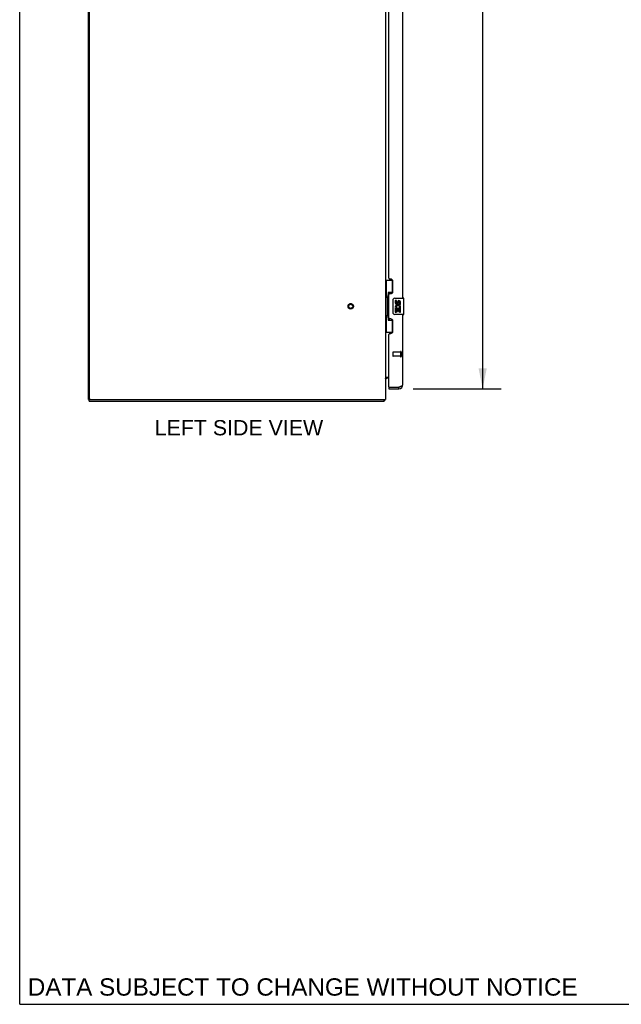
# Model space of a CAD drawing. Header units: inches. Extents: x 0 to 210, y 0 to 136.
# Tile 1 of 93: x 0 to 36, y 0 to 60. Entities that reach past the tile are written whole.
import ezdxf

# ---------------------------------------------------------------- set-up
doc = ezdxf.new("R2010")
doc.units = ezdxf.units.IN
doc.header["$LTSCALE"] = 11.549409
doc.header["$MEASUREMENT"] = 0
doc.linetypes.add('HIDDEN', pattern=[0.2, 0.1, -0.1])
doc.layers.get('0').update_dxf_attribs({"linetype": 'CONTINUOUS'})
for name, color, linetype in [('02___PRT_ALL_AXES', 7, 'CONTINUOUS'), ('DEFAULT_2', 8, 'HIDDEN'), ('DIMENSIONS', 7, 'CONTINUOUS')]:
    doc.layers.add(name, color=color, linetype=linetype)
doc.styles.get("Standard").update_dxf_attribs({"font": 'arial.ttf'})
doc.dimstyles.new('DIMSTYLE_1', dxfattribs={"dimtxt": 0.926423, "dimasz": 1.235231, "dimexe": 0.09, "dimexo": 0.07, "dimgap": 0.0375, "dimtad": 0, "dimtih": 1, "dimtoh": 1, "dimzin": 4, "dimdsep": 46, "dimtxsty": 'Standard', "dimblk": '_FILLED', "dimblk1": '_FILLED', "dimblk2": '_FILLED', "dimcen": 0.09, "dimazin": 1, "dimtfac": 1, "dimtofl": 0, "dimtmove": 0, "dimatfit": 3, "dimldrblk": '_FILLED', "dimfxl": 0, "dimtolj": 1, "dimtzin": 4, "dimarcsym": 0})

# ---------------------------------------------------------------- blocks, each defined once
blk = doc.blocks.new('_FILLED')
at = {"color": 0, "linetype": 'ByBlock'}
blk.add_solid([(0, 0), (-1, 0.2), (-1, -0.2)], dxfattribs=at)
blk = doc.blocks.new('*D17')
at = {"layer": 'DIMENSIONS', "color": 2, "linetype": 'Continuous'}
for p, q in [((23.846, 95.825), (29.177, 95.825)), ((28.066, 95.825), (28.066, 68.148)), ((28.066, 37.325), (28.066, 64.905)), ((23.846, 37.325), (29.177, 37.325))]:
    blk.add_line(p, q, dxfattribs=at)
at = {"layer": 'DIMENSIONS', "color": 2, "linetype": 'Continuous', "xscale": 1.2352309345, "yscale": 1.2352309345, "zscale": 1.2352309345}
for p, rotation in [((28.066, 95.825), 90), ((28.066, 37.325), 270)]:
    blk.add_blockref('_FILLED', p, dxfattribs=dict(at, rotation=rotation))
at = {"layer": 'DIMENSIONS', "color": 2, "linetype": 'Continuous', "insert": (28.066, 67.684), "char_height": 0.9264, "width": 4.73888, "attachment_point": 2, "line_spacing_factor": 0.9}
blk.add_mtext('58.50\\PDOORS', dxfattribs=at)

msp = doc.modelspace()

# ---------------------------------------------------------------- linework, layer by layer
at = {"color": 7, "linetype": 'Continuous'}
for p, q in [((0, 0), (0, 135.875)), ((22.169, 43.9), (22.61, 43.9)), ((22.208, 43.9), (22.208, 42.875)), ((22.573, 43.9), (22.573, 43.12)), ((22.573, 43.165), (22.346, 43.165)), ((22.346, 43.165), (22.346, 41.485)), ((22.187, 42.875), (22.309, 42.875)), ((22.187, 42.875), (22.187, 41.775)), ((22.309, 42.905), (22.309, 42.926)), ((22.309, 41.775), (22.309, 42.875)), ((22.633, 41.925), (22.633, 42.725)), ((22.732, 42.825), (23.272, 42.825)), ((23.287, 41.84), (23.287, 42.81)), ((23.272, 41.825), (22.732, 41.825)), ((22.187, 41.775), (22.309, 41.775)), ((22.208, 41.775), (22.208, 40.75)), ((22.309, 41.724), (22.309, 41.745)), ((22.346, 41.485), (22.573, 41.485)), ((22.573, 41.53), (22.573, 40.75)), ((22.169, 40.75), (22.61, 40.75)), ((22.174, 37.939), (22.172, 37.941)), ((22.373, 37.971), (22.312, 37.971)), ((22.373, 37.429), (22.393, 37.429)), ((22.373, 37.429), (22.373, 37.325)), ((22.981, 37.325), (22.981, 37.429)), ((4.221, 36.679), (4.169, 36.679)), ((4.221, 36.575), (4.221, 36.679)), ((4.221, 36.575), (22.092, 36.575)), ((22.092, 36.575), (22.092, 36.679)), ((22.119, 36.672), (22.109, 36.679)), ((0, 0), (209.989, 0))]:
    msp.add_line(p, q, dxfattribs=at)
at = {"color": 3, "linetype": 'Continuous'}
for p, q in [((4.169, 36.679), (4.169, 101.272)), ((4.221, 101.245), (4.221, 36.741)), ((22.169, 96.505), (22.169, 36.679)), ((23.227, 42.825), (23.227, 66.075)), ((22.373, 44.032), (22.373, 64.867)), ((22.493, 43.972), (22.433, 43.972)), ((22.623, 43.222), (22.623, 43.842)), ((22.373, 41.617), (22.373, 43.032)), ((22.433, 43.092), (22.493, 43.092)), ((23.227, 37.571), (23.227, 41.825)), ((22.493, 41.557), (22.433, 41.557)), ((22.623, 40.807), (22.623, 41.427)), ((22.373, 37.449), (22.373, 40.617)), ((22.433, 40.677), (22.493, 40.677)), ((22.169, 38.023), (22.373, 38.023)), ((22.373, 37.325), (22.981, 37.325)), ((22.393, 37.429), (22.981, 37.429)), ((22.981, 37.429), (23.011, 37.44)), ((23.011, 37.44), (23.029, 37.447)), ((23.029, 37.447), (23.041, 37.451)), ((23.041, 37.451), (23.053, 37.456)), ((23.053, 37.456), (23.064, 37.46)), ((23.064, 37.46), (23.081, 37.467)), ((4.221, 36.679), (22.169, 36.679))]:
    msp.add_line(p, q, dxfattribs=at)
at = {"color": 7, "linetype": 'Continuous'}
for points in [[(22.346, 43.141), (22.347, 43.138), (22.347, 43.134), (22.348, 43.13), (22.349, 43.126), (22.351, 43.121), (22.353, 43.116), (22.356, 43.11), (22.359, 43.104), (22.362, 43.098), (22.366, 43.091), (22.37, 43.084), (22.375, 43.076), (22.38, 43.067), (22.382, 43.064)], [(22.633, 42.725), (22.633, 42.731), (22.633, 42.737), (22.634, 42.744), (22.636, 42.75), (22.637, 42.755), (22.639, 42.761)], [(22.639, 41.889), (22.637, 41.894), (22.636, 41.9), (22.634, 41.906), (22.633, 41.912), (22.633, 41.919), (22.633, 41.925)], [(22.382, 41.586), (22.38, 41.582), (22.375, 41.574), (22.37, 41.566), (22.366, 41.559), (22.362, 41.552), (22.359, 41.545), (22.356, 41.539), (22.353, 41.534), (22.351, 41.529), (22.349, 41.524), (22.348, 41.52), (22.347, 41.516), (22.347, 41.512), (22.346, 41.509)], [(22.172, 37.941), (22.171, 37.943), (22.17, 37.944), (22.17, 37.946), (22.17, 37.947), (22.169, 37.948)], [(22.181, 37.931), (22.179, 37.933), (22.177, 37.935), (22.176, 37.937), (22.174, 37.939)], [(22.188, 37.926), (22.185, 37.928), (22.183, 37.929), (22.181, 37.931)], [(22.199, 37.915), (22.199, 37.915), (22.199, 37.915), (22.198, 37.916), (22.198, 37.917), (22.197, 37.918), (22.196, 37.919), (22.195, 37.92), (22.193, 37.921), (22.191, 37.923), (22.188, 37.926)], [(22.105, 36.61), (22.104, 36.605), (22.104, 36.601), (22.103, 36.597), (22.103, 36.593), (22.102, 36.589), (22.102, 36.586), (22.101, 36.583), (22.1, 36.581), (22.099, 36.579), (22.097, 36.577), (22.096, 36.576), (22.095, 36.575), (22.094, 36.575), (22.092, 36.575)], [(22.119, 36.672), (22.117, 36.669), (22.116, 36.667), (22.114, 36.664), (22.113, 36.66), (22.111, 36.655), (22.11, 36.651), (22.109, 36.646), (22.108, 36.641), (22.107, 36.636), (22.107, 36.631), (22.106, 36.626), (22.106, 36.62), (22.105, 36.61)]]:
    msp.add_lwpolyline(points, dxfattribs=at)
at = {"color": 3, "linetype": 'Continuous'}
msp.add_lwpolyline([(23.081, 37.467), (23.086, 37.469), (23.092, 37.471), (23.097, 37.473), (23.102, 37.476), (23.108, 37.478), (23.113, 37.48), (23.118, 37.482), (23.123, 37.485), (23.128, 37.487), (23.133, 37.489), (23.137, 37.491), (23.142, 37.493), (23.147, 37.496), (23.151, 37.498), (23.155, 37.5), (23.16, 37.502), (23.164, 37.505), (23.168, 37.507), (23.172, 37.509), (23.175, 37.511), (23.179, 37.514), (23.183, 37.516), (23.186, 37.518), (23.189, 37.52), (23.192, 37.522), (23.195, 37.525), (23.198, 37.527), (23.201, 37.529), (23.204, 37.531), (23.206, 37.534), (23.209, 37.536), (23.211, 37.538), (23.213, 37.54), (23.215, 37.542), (23.217, 37.545), (23.219, 37.547), (23.22, 37.549), (23.221, 37.551), (23.223, 37.554), (23.224, 37.556), (23.225, 37.558), (23.226, 37.56), (23.226, 37.563), (23.227, 37.565), (23.227, 37.567), (23.227, 37.569), (23.227, 37.571)], dxfattribs=at)
for centre, radius, start, end in [((22.433, 44.032), 0.06, 180, 270), ((22.493, 43.842), 0.13, 0, 90), ((22.433, 43.032), 0.06, 90, 180), ((22.493, 43.222), 0.13, 270, 360), ((22.433, 41.617), 0.06, 180, 270), ((22.493, 41.427), 0.13, 0, 90), ((22.433, 40.617), 0.06, 90, 180), ((22.493, 40.807), 0.13, 270, 360), ((22.393, 37.449), 0.02, 180, 270), ((22.981, 37.571), 0.246, 270, 360), ((4.284, 36.741), 0.0625, 180, 270)]:
    msp.add_arc(centre, radius, start, end, dxfattribs=at)
at = {"color": 7, "linetype": 'Continuous'}
for centre, radius, start, end in [((22.732, 42.725), 0.1, 90, 158.79459), ((23.272, 42.81), 0.015, 0, 90), ((22.732, 41.925), 0.1, 201.20502, 270), ((23.272, 41.84), 0.015, 270, 360), ((22.312, 37.828), 0.142, 90, 180), ((22.981, 37.571), 0.142, 270, 311.36328), ((23.063, 37.715), 0.26, 267.39527, 270), ((21.923, 36.821), 0.246, 322.60593, 324.66952)]:
    msp.add_arc(centre, radius, start, end, dxfattribs=at)
for centre, start_param, end_param in [((22.414, 42.915), 0.699287, 1.51401), ((22.414, 42.915), -4.655602, -3.84088), ((22.414, 41.734), 0.699287, 1.51401), ((22.414, 41.734), -4.655602, -3.84088)]:
    msp.add_ellipse(centre, major_axis=(0, 0.18), ratio=0.579493, start_param=start_param, end_param=end_param, dxfattribs=at)
at = {"layer": '02___PRT_ALL_AXES', "color": 7, "linetype": 'Continuous'}
for p, q in [((22.833, 42.671), (22.77, 42.671)), ((22.77, 42.671), (22.77, 42.534)), ((22.833, 42.534), (22.833, 42.671)), ((22.898, 42.597), (22.898, 42.528)), ((22.959, 42.534), (22.959, 42.576)), ((23.022, 42.576), (23.022, 42.44)), ((23.022, 42.44), (23.084, 42.44)), ((23.084, 42.44), (23.084, 42.576)), ((22.788, 42.209), (22.77, 42.209)), ((22.77, 42.209), (22.77, 41.979)), ((22.77, 41.979), (22.833, 41.979)), ((22.823, 42.209), (22.85, 42.229)), ((22.823, 42.209), (23.084, 42.209)), ((22.833, 42.147), (22.898, 42.147)), ((22.833, 41.979), (22.833, 42.147)), ((22.898, 42.147), (22.898, 42.011)), ((22.898, 42.011), (22.959, 42.011)), ((22.959, 42.147), (23.022, 42.147)), ((22.959, 42.011), (22.959, 42.147)), ((23.014, 42.245), (23.072, 42.22)), ((23.022, 42.147), (23.022, 41.979)), ((23.022, 41.979), (23.084, 41.979)), ((23.084, 41.979), (23.084, 42.209))]:
    msp.add_line(p, q, dxfattribs=at)
at = {"layer": '02___PRT_ALL_AXES', "color": 8, "linetype": 'HIDDEN'}
for p, q in [((23.08, 39.553), (22.633, 39.553)), ((23.08, 39.553), (23.08, 39.305)), ((23.08, 39.305), (22.633, 39.305))]:
    msp.add_line(p, q, dxfattribs=at)
msp.add_circle((20.065, 42.325), 0.124, dxfattribs=at)
at = {"layer": '02___PRT_ALL_AXES', "color": 7, "linetype": 'Continuous'}
for centre, radius, start, end in [((22.864, 42.534), 0.0943, 180, 360), ((22.927, 42.283), 0.157, 336.59665, 161.87913), ((22.864, 42.534), 0.0314, 180, 261.22946), ((22.864, 42.539), 0.0362, 263.42855, 341.76278), ((22.99, 42.576), 0.0943, 68.69989, 167.43379), ((22.99, 42.576), 0.0314, 0, 180.04847), ((22.99, 42.576), 0.0943, 0, 68.67039), ((22.924, 42.283), 0.154, 161.41988, 206.19629), ((22.927, 42.283), 0.157, 205.73705, 207.8532), ((22.927, 42.283), 0.0943, 336.59665, 215.11217)]:
    msp.add_arc(centre, radius, start, end, dxfattribs=at)
at = {"layer": 'DEFAULT_2', "color": 8, "linetype": 'HIDDEN'}
for p, q in [((22.623, 39.543), (22.623, 39.315)), ((23.08, 39.571), (23.08, 39.287)), ((23.123, 39.571), (23.123, 39.287))]:
    msp.add_line(p, q, dxfattribs=at)
for radius in [0.164, 0.124]:
    msp.add_circle((20.065, 42.325), radius, dxfattribs=at)
for centre, radius, start, end in [((22.633, 39.543), 0.01, 90, 180), ((23.102, 39.571), 0.0215, 0, 180), ((22.633, 39.315), 0.01, 180, 270), ((23.102, 39.287), 0.0215, 180, 360)]:
    msp.add_arc(centre, radius, start, end, dxfattribs=at)

# ---------------------------------------------------------------- texts
at = {"layer": 'DIMENSIONS', "color": 2, "linetype": 'Continuous', "attachment_point": 2, "line_spacing_factor": 0.9}
for s, insert, char_height, width in [('LEFT SIDE VIEW', (13.29, 35.427), 0.92642, 10.18721), ('DATA SUBJECT TO CHANGE WITHOUT NOTICE', (17.156, 1.576), 1.04995, 33.26261)]:
    msp.add_mtext(s, dxfattribs=dict(at, insert=insert, char_height=char_height, width=width))

# ---------------------------------------------------------------- dimensions: what is measured, and where the dimension line sits
at = {"layer": 'DIMENSIONS', "color": 2, "linetype": 'Continuous'}
dim = msp.add_linear_dim(base=(28.066, 95.825), p1=(23.776, 37.325), p2=(23.776, 95.825), angle=90, text='<>\\PDOORS', dimstyle='DIMSTYLE_1', dxfattribs=at)
dim.commit()
dim.dimension.update_dxf_attribs({"geometry": '*D17', "text_midpoint": (28.066, 66.526), "dimtype": 160})

doc.saveas('drawing.dxf')
